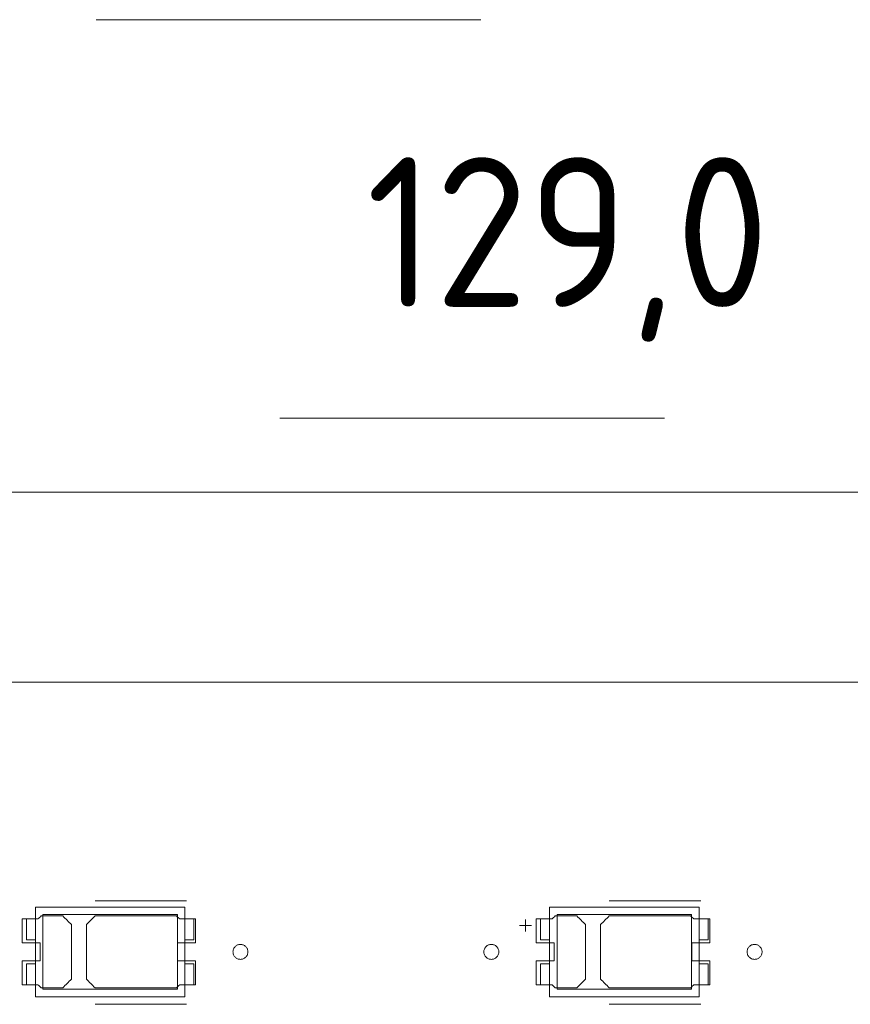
# Model space of a CAD drawing. Header units: inches. Extents: x 511 to 849, y 252 to 484.
# Tile 92 of 235: x 702 to 729, y 444 to 477. Entities that reach past the tile are written whole.
import ezdxf

# ---------------------------------------------------------------- set-up
doc = ezdxf.new("R2010")
doc.units = ezdxf.units.IN
doc.header["$MEASUREMENT"] = 0
doc.linetypes.add('AI-Linetype-20', pattern=[25.719999, 12.86, -12.86])
doc.linetypes.add('AI-Linetype-5', pattern=[25.719999, 12.86, -12.86])
doc.layers.add('1', color=7, linetype='Continuous')
doc.layers.add('Top', color=7, linetype='Continuous')

# ---------------------------------------------------------------- blocks, each defined once
blk = doc.blocks.new('block 3')
at = {"layer": '1', "color": 8, "lineweight": 18, "true_color": 0x808080}
blk.add_lwpolyline([(805.569, 460.935), (517.869, 460.935)], dxfattribs=at)
blk = doc.blocks.new('block 280')
at = {"layer": '1', "color": 155, "lineweight": 18, "true_color": 0x4c7299}
blk.add_lwpolyline([(706.983, 444.323), (702.483, 444.323)], dxfattribs=at)
blk = doc.blocks.new('block 281')
at = {"layer": '1', "color": 155, "lineweight": 18, "true_color": 0x4c7299}
blk.add_lwpolyline([(706.983, 446.823), (706.983, 444.323)], dxfattribs=at)
blk = doc.blocks.new('block 282')
at = {"layer": '1', "color": 155, "lineweight": 18, "true_color": 0x4c7299}
blk.add_lwpolyline([(702.483, 446.823), (706.983, 446.823)], dxfattribs=at)
blk = doc.blocks.new('block 283')
at = {"layer": '1', "color": 155, "lineweight": 18, "true_color": 0x4c7299}
blk.add_lwpolyline([(702.483, 444.323), (702.483, 446.823)], dxfattribs=at)
blk = doc.blocks.new('block 284')
at = {"layer": '1', "color": 155, "lineweight": 18, "true_color": 0x4c7299}
blk.add_lwpolyline([(707.233, 444.073), (707.233, 447.073)], dxfattribs=at)
blk = doc.blocks.new('block 285')
at = {"layer": '1', "color": 155, "lineweight": 18, "true_color": 0x4c7299}
blk.add_lwpolyline([(702.233, 444.073), (707.233, 444.073)], dxfattribs=at)
blk = doc.blocks.new('block 286')
at = {"layer": '1', "color": 155, "lineweight": 18, "true_color": 0x4c7299}
blk.add_lwpolyline([(702.233, 447.073), (702.233, 444.073)], dxfattribs=at)
blk = doc.blocks.new('block 287')
at = {"layer": '1', "color": 155, "lineweight": 18, "true_color": 0x4c7299}
blk.add_lwpolyline([(707.233, 447.073), (702.233, 447.073)], dxfattribs=at)
blk = doc.blocks.new('block 288')
at = {"layer": '1', "color": 155, "lineweight": 18, "true_color": 0x4c7299}
blk.add_lwpolyline([(707.533, 445.973), (707.533, 446.673)], dxfattribs=at)
blk = doc.blocks.new('block 289')
at = {"layer": '1', "color": 155, "lineweight": 18, "true_color": 0x4c7299}
blk.add_lwpolyline([(707.233, 445.973), (707.533, 445.973)], dxfattribs=at)
blk = doc.blocks.new('block 290')
at = {"layer": '1', "color": 155, "lineweight": 18, "true_color": 0x4c7299}
blk.add_lwpolyline([(707.533, 446.673), (707.233, 446.673)], dxfattribs=at)
blk = doc.blocks.new('block 291')
at = {"layer": '1', "color": 155, "lineweight": 18, "true_color": 0x4c7299}
blk.add_lwpolyline([(701.933, 445.973), (701.933, 446.673)], dxfattribs=at)
blk = doc.blocks.new('block 292')
at = {"layer": '1', "color": 155, "lineweight": 18, "true_color": 0x4c7299}
blk.add_lwpolyline([(701.933, 446.673), (702.233, 446.673)], dxfattribs=at)
blk = doc.blocks.new('block 293')
at = {"layer": '1', "color": 155, "lineweight": 18, "true_color": 0x4c7299}
blk.add_lwpolyline([(702.233, 445.973), (701.933, 445.973)], dxfattribs=at)
blk = doc.blocks.new('block 294')
at = {"layer": '1', "color": 155, "lineweight": 18, "true_color": 0x4c7299}
blk.add_lwpolyline([(701.933, 445.173), (701.933, 444.473)], dxfattribs=at)
blk = doc.blocks.new('block 295')
at = {"layer": '1', "color": 155, "lineweight": 18, "true_color": 0x4c7299}
blk.add_lwpolyline([(702.233, 445.173), (701.933, 445.173)], dxfattribs=at)
blk = doc.blocks.new('block 296')
at = {"layer": '1', "color": 155, "lineweight": 18, "true_color": 0x4c7299}
blk.add_lwpolyline([(701.933, 444.473), (702.233, 444.473)], dxfattribs=at)
blk = doc.blocks.new('block 297')
at = {"layer": '1', "color": 155, "lineweight": 18, "true_color": 0x4c7299}
blk.add_lwpolyline([(707.533, 445.173), (707.533, 444.473)], dxfattribs=at)
blk = doc.blocks.new('block 298')
at = {"layer": '1', "color": 155, "lineweight": 18, "true_color": 0x4c7299}
blk.add_lwpolyline([(707.533, 444.473), (707.233, 444.473)], dxfattribs=at)
blk = doc.blocks.new('block 299')
at = {"layer": '1', "color": 155, "lineweight": 18, "true_color": 0x4c7299}
blk.add_lwpolyline([(707.233, 445.173), (707.533, 445.173)], dxfattribs=at)
blk = doc.blocks.new('block 491')
at = {"layer": '1', "color": 155, "lineweight": 18, "true_color": 0x4c7299}
blk.add_lwpolyline([(724.17, 444.323), (719.67, 444.323)], dxfattribs=at)
blk = doc.blocks.new('block 492')
at = {"layer": '1', "color": 155, "lineweight": 18, "true_color": 0x4c7299}
blk.add_lwpolyline([(724.17, 446.823), (724.17, 444.323)], dxfattribs=at)
blk = doc.blocks.new('block 493')
at = {"layer": '1', "color": 155, "lineweight": 18, "true_color": 0x4c7299}
blk.add_lwpolyline([(719.67, 446.823), (724.17, 446.823)], dxfattribs=at)
blk = doc.blocks.new('block 494')
at = {"layer": '1', "color": 155, "lineweight": 18, "true_color": 0x4c7299}
blk.add_lwpolyline([(719.67, 444.323), (719.67, 446.823)], dxfattribs=at)
blk = doc.blocks.new('block 495')
at = {"layer": '1', "color": 155, "lineweight": 18, "true_color": 0x4c7299}
blk.add_lwpolyline([(724.42, 444.073), (724.42, 447.073)], dxfattribs=at)
blk = doc.blocks.new('block 496')
at = {"layer": '1', "color": 155, "lineweight": 18, "true_color": 0x4c7299}
blk.add_lwpolyline([(719.42, 444.073), (724.42, 444.073)], dxfattribs=at)
blk = doc.blocks.new('block 497')
at = {"layer": '1', "color": 155, "lineweight": 18, "true_color": 0x4c7299}
blk.add_lwpolyline([(719.42, 447.073), (719.42, 444.073)], dxfattribs=at)
blk = doc.blocks.new('block 498')
at = {"layer": '1', "color": 155, "lineweight": 18, "true_color": 0x4c7299}
blk.add_lwpolyline([(724.42, 447.073), (719.42, 447.073)], dxfattribs=at)
blk = doc.blocks.new('block 499')
at = {"layer": '1', "color": 155, "lineweight": 18, "true_color": 0x4c7299}
blk.add_lwpolyline([(719.12, 445.173), (719.12, 444.473)], dxfattribs=at)
blk = doc.blocks.new('block 500')
at = {"layer": '1', "color": 155, "lineweight": 18, "true_color": 0x4c7299}
blk.add_lwpolyline([(719.42, 445.173), (719.12, 445.173)], dxfattribs=at)
blk = doc.blocks.new('block 501')
at = {"layer": '1', "color": 155, "lineweight": 18, "true_color": 0x4c7299}
blk.add_lwpolyline([(719.12, 444.473), (719.42, 444.473)], dxfattribs=at)
blk = doc.blocks.new('block 502')
at = {"layer": '1', "color": 155, "lineweight": 18, "true_color": 0x4c7299}
blk.add_lwpolyline([(724.72, 445.173), (724.72, 444.473)], dxfattribs=at)
blk = doc.blocks.new('block 503')
at = {"layer": '1', "color": 155, "lineweight": 18, "true_color": 0x4c7299}
blk.add_lwpolyline([(724.72, 444.473), (724.42, 444.473)], dxfattribs=at)
blk = doc.blocks.new('block 504')
at = {"layer": '1', "color": 155, "lineweight": 18, "true_color": 0x4c7299}
blk.add_lwpolyline([(724.42, 445.173), (724.72, 445.173)], dxfattribs=at)
blk = doc.blocks.new('block 505')
at = {"layer": '1', "color": 155, "lineweight": 18, "true_color": 0x4c7299}
blk.add_lwpolyline([(724.72, 445.973), (724.72, 446.673)], dxfattribs=at)
blk = doc.blocks.new('block 506')
at = {"layer": '1', "color": 155, "lineweight": 18, "true_color": 0x4c7299}
blk.add_lwpolyline([(724.42, 445.973), (724.72, 445.973)], dxfattribs=at)
blk = doc.blocks.new('block 507')
at = {"layer": '1', "color": 155, "lineweight": 18, "true_color": 0x4c7299}
blk.add_lwpolyline([(724.72, 446.673), (724.42, 446.673)], dxfattribs=at)
blk = doc.blocks.new('block 508')
at = {"layer": '1', "color": 155, "lineweight": 18, "true_color": 0x4c7299}
blk.add_lwpolyline([(719.12, 445.973), (719.12, 446.673)], dxfattribs=at)
blk = doc.blocks.new('block 509')
at = {"layer": '1', "color": 155, "lineweight": 18, "true_color": 0x4c7299}
blk.add_lwpolyline([(719.12, 446.673), (719.42, 446.673)], dxfattribs=at)
blk = doc.blocks.new('block 510')
at = {"layer": '1', "color": 155, "lineweight": 18, "true_color": 0x4c7299}
blk.add_lwpolyline([(719.42, 445.973), (719.12, 445.973)], dxfattribs=at)
blk = doc.blocks.new('block 1205')
at = {"layer": '1', "color": 18, "lineweight": 13, "true_color": 0x4c0000}
blk.add_lwpolyline([(724.474, 443.821), (721.414, 443.821)], dxfattribs=at)
blk = doc.blocks.new('block 1209')
at = {"layer": '1', "color": 18, "lineweight": 13, "true_color": 0x4c0000}
blk.add_lwpolyline([(707.287, 443.821), (704.226, 443.821)], dxfattribs=at)
blk = doc.blocks.new('block 1215')
at = {"layer": '1', "color": 18, "lineweight": 13, "true_color": 0x4c0000}
blk.add_lwpolyline([(707.287, 443.821), (704.226, 443.821)], dxfattribs=at)
blk = doc.blocks.new('block 1219')
at = {"layer": '1', "color": 18, "lineweight": 13, "true_color": 0x4c0000}
blk.add_lwpolyline([(724.474, 443.821), (721.414, 443.821)], dxfattribs=at)
blk = doc.blocks.new('block 1248')
at = {"layer": '1', "color": 18, "lineweight": 13, "true_color": 0x4c0000}
blk.add_lwpolyline([(672.557, 454.585), (785.678, 454.585)], dxfattribs=at)
blk = doc.blocks.new('block 1256')
at = {"layer": '1', "color": 18, "lineweight": 13, "true_color": 0x4c0000}
blk.add_lwpolyline([(724.474, 447.274), (721.414, 447.274)], dxfattribs=at)
blk = doc.blocks.new('block 1257')
at = {"layer": '1', "color": 18, "lineweight": 13, "true_color": 0x4c0000}
blk.add_lwpolyline([(718.414, 446.456), (718.814, 446.456)], dxfattribs=at)
blk = doc.blocks.new('block 1258')
at = {"layer": '1', "color": 18, "lineweight": 13, "true_color": 0x4c0000}
blk.add_lwpolyline([(718.613, 446.256), (718.613, 446.656)], dxfattribs=at)
blk = doc.blocks.new('block 1268')
at = {"layer": '1', "color": 18, "lineweight": 13, "true_color": 0x4c0000}
blk.add_lwpolyline([(707.287, 447.274), (704.226, 447.274)], dxfattribs=at)
blk = doc.blocks.new('block 1274')
at = {"layer": '1', "color": 18, "lineweight": 13, "true_color": 0x4c0000}
blk.add_lwpolyline([(724.474, 447.274), (721.414, 447.274)], dxfattribs=at)
blk = doc.blocks.new('block 1278')
at = {"layer": '1', "color": 18, "lineweight": 13, "true_color": 0x4c0000}
blk.add_lwpolyline([(718.414, 446.456), (718.814, 446.456)], dxfattribs=at)
blk = doc.blocks.new('block 1279')
at = {"layer": '1', "color": 18, "lineweight": 13, "true_color": 0x4c0000}
blk.add_lwpolyline([(707.287, 447.274), (704.226, 447.274)], dxfattribs=at)
blk = doc.blocks.new('block 1289')
at = {"layer": '1', "color": 18, "lineweight": 13, "true_color": 0x4c0000}
blk.add_lwpolyline([(718.613, 446.256), (718.613, 446.656)], dxfattribs=at)
blk = doc.blocks.new('block 1292')
at = {"layer": '1', "color": 18, "lineweight": 13, "true_color": 0x4c0000}
blk.add_lwpolyline([(672.557, 454.585), (785.678, 454.585)], dxfattribs=at)
blk = doc.blocks.new('block 3709')
at = {"layer": '1', "color": 193, "linetype": 'AI-Linetype-5', "lineweight": 18, "true_color": 0x9966cc}
blk.add_lwpolyline([(524.219, 476.727), (799.219, 476.727)], dxfattribs=at)
blk = doc.blocks.new('block 3724')
at = {"layer": '1', "color": 193, "linetype": 'AI-Linetype-20', "lineweight": 18, "true_color": 0x9966cc}
blk.add_lwpolyline([(658.968, 463.412), (787.928, 463.412)], dxfattribs=at)
blk = doc.blocks.new('block 4255')
at = {"layer": '1', "color": 155, "lineweight": 18, "true_color": 0x4c7299}
blk.add_lwpolyline([(672.557, 454.585), (785.678, 454.585)], dxfattribs=at)
blk = doc.blocks.new('block 4270')
at = {"layer": '1', "color": 18, "lineweight": 13, "true_color": 0x4c0000}
blk.add_lwpolyline([(673, 454.585), (692.199, 454.585), (730.596, 454.585)], dxfattribs=at)
blk = doc.blocks.new('block 4283')
at = {"layer": '1', "color": 18, "lineweight": 13, "true_color": 0x4c0000}
blk.add_lwpolyline([(717.224, 445.574), (717.225, 445.598), (717.228, 445.622), (717.234, 445.646), (717.243, 445.669), (717.253, 445.692), (717.266, 445.713), (717.281, 445.734), (717.298, 445.752), (717.316, 445.768), (717.336, 445.783), (717.356, 445.795), (717.377, 445.805), (717.4, 445.813), (717.424, 445.819), (717.449, 445.823), (717.474, 445.824), (717.499, 445.823), (717.524, 445.819), (717.548, 445.813), (717.571, 445.805), (717.592, 445.795), (717.612, 445.783), (717.632, 445.768), (717.65, 445.752), (717.667, 445.734), (717.682, 445.713), (717.695, 445.692), (717.705, 445.669), (717.714, 445.646), (717.72, 445.622), (717.723, 445.598), (717.724, 445.574), (717.723, 445.551), (717.72, 445.527), (717.714, 445.503), (717.705, 445.479), (717.695, 445.457), (717.682, 445.435), (717.667, 445.415), (717.65, 445.397), (717.632, 445.38), (717.612, 445.366), (717.592, 445.354), (717.571, 445.344), (717.548, 445.335), (717.524, 445.329), (717.499, 445.325), (717.474, 445.324), (717.449, 445.325), (717.424, 445.329), (717.4, 445.335), (717.377, 445.344), (717.356, 445.354), (717.336, 445.366), (717.316, 445.38), (717.298, 445.397), (717.281, 445.415), (717.266, 445.435), (717.253, 445.457), (717.243, 445.479), (717.234, 445.503), (717.228, 445.527), (717.225, 445.551), (717.224, 445.574)], dxfattribs=at)
blk = doc.blocks.new('block 4284')
at = {"layer": '1', "color": 18, "lineweight": 13, "true_color": 0x4c0000}
blk.add_lwpolyline([(726.024, 445.574), (726.025, 445.598), (726.028, 445.622), (726.034, 445.646), (726.043, 445.669), (726.053, 445.692), (726.066, 445.713), (726.081, 445.734), (726.098, 445.752), (726.116, 445.768), (726.136, 445.783), (726.156, 445.795), (726.177, 445.805), (726.2, 445.813), (726.224, 445.819), (726.249, 445.823), (726.274, 445.824), (726.299, 445.823), (726.324, 445.819), (726.348, 445.813), (726.371, 445.805), (726.392, 445.795), (726.412, 445.783), (726.432, 445.768), (726.45, 445.752), (726.467, 445.734), (726.482, 445.713), (726.495, 445.692), (726.505, 445.669), (726.514, 445.646), (726.52, 445.622), (726.523, 445.598), (726.524, 445.574), (726.523, 445.551), (726.52, 445.527), (726.514, 445.503), (726.505, 445.479), (726.495, 445.457), (726.482, 445.435), (726.467, 445.415), (726.45, 445.397), (726.432, 445.38), (726.412, 445.366), (726.392, 445.354), (726.371, 445.344), (726.348, 445.335), (726.324, 445.329), (726.299, 445.325), (726.274, 445.324), (726.249, 445.325), (726.224, 445.329), (726.2, 445.335), (726.177, 445.344), (726.156, 445.354), (726.136, 445.366), (726.116, 445.38), (726.098, 445.397), (726.081, 445.415), (726.066, 445.435), (726.053, 445.457), (726.043, 445.479), (726.034, 445.503), (726.028, 445.527), (726.025, 445.551), (726.024, 445.574)], dxfattribs=at)
blk = doc.blocks.new('block 4285')
at = {"layer": '1', "color": 18, "lineweight": 13, "true_color": 0x4c0000}
blk.add_open_spline([(724.774, 445.874), (724.774, 446.141), (724.774, 446.408), (724.774, 446.674), (724.597, 446.674), (724.421, 446.674), (724.244, 446.674), (724.208, 446.708), (724.172, 446.741), (724.137, 446.774), (723.229, 446.774), (722.321, 446.774), (721.414, 446.774), (721.317, 446.678), (721.221, 446.582), (721.124, 446.486), (721.124, 445.878), (721.124, 445.27), (721.124, 444.662), (721.221, 444.566), (721.317, 444.47), (721.414, 444.374), (722.321, 444.374), (723.229, 444.374), (724.137, 444.374), (724.172, 444.408), (724.208, 444.441), (724.244, 444.474), (724.421, 444.474), (724.597, 444.474), (724.774, 444.474), (724.774, 444.741), (724.774, 445.008), (724.774, 445.274), (724.574, 445.274), (724.374, 445.274), (724.174, 445.274), (724.174, 445.474), (724.174, 445.674), (724.174, 445.874), (724.374, 445.874), (724.574, 445.874), (724.774, 445.874)], degree=3, knots=[0, 0, 0, 0, 1, 1, 1, 2, 2, 2, 3, 3, 3, 4, 4, 4, 5, 5, 5, 6, 6, 6, 7, 7, 7, 8, 8, 8, 9, 9, 9, 10, 10, 10, 11, 11, 11, 12, 12, 12, 13, 13, 13, 14, 14, 14, 14], dxfattribs=at)
blk = doc.blocks.new('block 4286')
at = {"layer": '1', "color": 18, "lineweight": 13, "true_color": 0x4c0000}
blk.add_open_spline([(724.774, 445.874), (724.774, 446.141), (724.774, 446.408), (724.774, 446.674), (724.597, 446.674), (724.421, 446.674), (724.244, 446.674), (724.208, 446.708), (724.172, 446.741), (724.137, 446.774), (723.229, 446.774), (722.321, 446.774), (721.414, 446.774), (721.317, 446.678), (721.221, 446.582), (721.124, 446.486), (721.124, 445.878), (721.124, 445.27), (721.124, 444.662), (721.221, 444.566), (721.317, 444.47), (721.414, 444.374), (722.321, 444.374), (723.229, 444.374), (724.137, 444.374), (724.172, 444.408), (724.208, 444.441), (724.244, 444.474), (724.421, 444.474), (724.597, 444.474), (724.774, 444.474), (724.774, 444.741), (724.774, 445.008), (724.774, 445.274), (724.574, 445.274), (724.374, 445.274), (724.174, 445.274), (724.174, 445.474), (724.174, 445.674), (724.174, 445.874), (724.374, 445.874), (724.574, 445.874), (724.774, 445.874)], degree=3, knots=[0, 0, 0, 0, 1, 1, 1, 2, 2, 2, 3, 3, 3, 4, 4, 4, 5, 5, 5, 6, 6, 6, 7, 7, 7, 8, 8, 8, 9, 9, 9, 10, 10, 10, 11, 11, 11, 12, 12, 12, 13, 13, 13, 14, 14, 14, 14], dxfattribs=at)
blk = doc.blocks.new('block 4287')
at = {"layer": '1', "color": 18, "lineweight": 13, "true_color": 0x4c0000}
blk.add_open_spline([(720.334, 446.774), (720.431, 446.678), (720.527, 446.582), (720.624, 446.486), (720.624, 445.878), (720.624, 445.27), (720.624, 444.662), (720.527, 444.566), (720.431, 444.47), (720.334, 444.374), (720.093, 444.374), (719.852, 444.374), (719.611, 444.374), (719.576, 444.408), (719.54, 444.441), (719.504, 444.474), (719.328, 444.474), (719.151, 444.474), (718.974, 444.474), (718.974, 444.741), (718.974, 445.008), (718.974, 445.274), (719.174, 445.274), (719.374, 445.274), (719.574, 445.274), (719.574, 445.474), (719.574, 445.674), (719.574, 445.874), (719.374, 445.874), (719.174, 445.874), (718.974, 445.874), (718.974, 446.141), (718.974, 446.408), (718.974, 446.674), (719.151, 446.674), (719.328, 446.674), (719.504, 446.674), (719.54, 446.708), (719.576, 446.741), (719.611, 446.774), (719.852, 446.774), (720.093, 446.774), (720.334, 446.774)], degree=3, knots=[0, 0, 0, 0, 1, 1, 1, 2, 2, 2, 3, 3, 3, 4, 4, 4, 5, 5, 5, 6, 6, 6, 7, 7, 7, 8, 8, 8, 9, 9, 9, 10, 10, 10, 11, 11, 11, 12, 12, 12, 13, 13, 13, 14, 14, 14, 14], dxfattribs=at)
blk = doc.blocks.new('block 4288')
at = {"layer": '1', "color": 18, "lineweight": 13, "true_color": 0x4c0000}
blk.add_open_spline([(720.334, 446.774), (720.431, 446.678), (720.527, 446.582), (720.624, 446.486), (720.624, 445.878), (720.624, 445.27), (720.624, 444.662), (720.527, 444.566), (720.431, 444.47), (720.334, 444.374), (720.093, 444.374), (719.852, 444.374), (719.611, 444.374), (719.576, 444.408), (719.54, 444.441), (719.504, 444.474), (719.328, 444.474), (719.151, 444.474), (718.974, 444.474), (718.974, 444.741), (718.974, 445.008), (718.974, 445.274), (719.174, 445.274), (719.374, 445.274), (719.574, 445.274), (719.574, 445.474), (719.574, 445.674), (719.574, 445.874), (719.374, 445.874), (719.174, 445.874), (718.974, 445.874), (718.974, 446.141), (718.974, 446.408), (718.974, 446.674), (719.151, 446.674), (719.328, 446.674), (719.504, 446.674), (719.54, 446.708), (719.576, 446.741), (719.611, 446.774), (719.852, 446.774), (720.093, 446.774), (720.334, 446.774)], degree=3, knots=[0, 0, 0, 0, 1, 1, 1, 2, 2, 2, 3, 3, 3, 4, 4, 4, 5, 5, 5, 6, 6, 6, 7, 7, 7, 8, 8, 8, 9, 9, 9, 10, 10, 10, 11, 11, 11, 12, 12, 12, 13, 13, 13, 14, 14, 14, 14], dxfattribs=at)
blk = doc.blocks.new('block 4332')
at = {"layer": '1', "color": 18, "lineweight": 13, "true_color": 0x4c0000}
blk.add_lwpolyline([(708.836, 445.574), (708.838, 445.598), (708.841, 445.622), (708.847, 445.646), (708.855, 445.669), (708.866, 445.692), (708.879, 445.713), (708.894, 445.734), (708.911, 445.752), (708.929, 445.768), (708.948, 445.783), (708.968, 445.795), (708.99, 445.805), (709.013, 445.813), (709.037, 445.819), (709.062, 445.823), (709.087, 445.824), (709.112, 445.823), (709.136, 445.819), (709.16, 445.813), (709.183, 445.805), (709.205, 445.795), (709.225, 445.783), (709.244, 445.768), (709.263, 445.752), (709.279, 445.734), (709.294, 445.713), (709.307, 445.692), (709.318, 445.669), (709.326, 445.646), (709.332, 445.622), (709.336, 445.598), (709.337, 445.574), (709.336, 445.551), (709.332, 445.527), (709.326, 445.503), (709.318, 445.479), (709.307, 445.457), (709.294, 445.435), (709.279, 445.415), (709.263, 445.397), (709.244, 445.38), (709.225, 445.366), (709.205, 445.354), (709.183, 445.344), (709.16, 445.335), (709.136, 445.329), (709.112, 445.325), (709.087, 445.324), (709.062, 445.325), (709.037, 445.329), (709.013, 445.335), (708.99, 445.344), (708.968, 445.354), (708.948, 445.366), (708.929, 445.38), (708.911, 445.397), (708.894, 445.415), (708.879, 445.435), (708.866, 445.457), (708.855, 445.479), (708.847, 445.503), (708.841, 445.527), (708.838, 445.551), (708.836, 445.574)], dxfattribs=at)
blk = doc.blocks.new('block 4333')
at = {"layer": '1', "color": 18, "lineweight": 13, "true_color": 0x4c0000}
blk.add_open_spline([(707.587, 445.874), (707.587, 446.141), (707.587, 446.408), (707.587, 446.674), (707.41, 446.674), (707.233, 446.674), (707.056, 446.674), (707.021, 446.708), (706.985, 446.741), (706.949, 446.774), (706.042, 446.774), (705.134, 446.774), (704.226, 446.774), (704.13, 446.678), (704.033, 446.582), (703.937, 446.486), (703.937, 445.878), (703.937, 445.27), (703.937, 444.662), (704.033, 444.566), (704.13, 444.47), (704.226, 444.374), (705.134, 444.374), (706.042, 444.374), (706.949, 444.374), (706.985, 444.408), (707.021, 444.441), (707.056, 444.474), (707.233, 444.474), (707.41, 444.474), (707.587, 444.474), (707.587, 444.741), (707.587, 445.008), (707.587, 445.274), (707.387, 445.274), (707.187, 445.274), (706.987, 445.274), (706.987, 445.474), (706.987, 445.674), (706.987, 445.874), (707.187, 445.874), (707.387, 445.874), (707.587, 445.874)], degree=3, knots=[0, 0, 0, 0, 1, 1, 1, 2, 2, 2, 3, 3, 3, 4, 4, 4, 5, 5, 5, 6, 6, 6, 7, 7, 7, 8, 8, 8, 9, 9, 9, 10, 10, 10, 11, 11, 11, 12, 12, 12, 13, 13, 13, 14, 14, 14, 14], dxfattribs=at)
blk = doc.blocks.new('block 4334')
at = {"layer": '1', "color": 18, "lineweight": 13, "true_color": 0x4c0000}
blk.add_open_spline([(707.587, 445.874), (707.587, 446.141), (707.587, 446.408), (707.587, 446.674), (707.41, 446.674), (707.233, 446.674), (707.056, 446.674), (707.021, 446.708), (706.985, 446.741), (706.949, 446.774), (706.042, 446.774), (705.134, 446.774), (704.226, 446.774), (704.13, 446.678), (704.033, 446.582), (703.937, 446.486), (703.937, 445.878), (703.937, 445.27), (703.937, 444.662), (704.033, 444.566), (704.13, 444.47), (704.226, 444.374), (705.134, 444.374), (706.042, 444.374), (706.949, 444.374), (706.985, 444.408), (707.021, 444.441), (707.056, 444.474), (707.233, 444.474), (707.41, 444.474), (707.587, 444.474), (707.587, 444.741), (707.587, 445.008), (707.587, 445.274), (707.387, 445.274), (707.187, 445.274), (706.987, 445.274), (706.987, 445.474), (706.987, 445.674), (706.987, 445.874), (707.187, 445.874), (707.387, 445.874), (707.587, 445.874)], degree=3, knots=[0, 0, 0, 0, 1, 1, 1, 2, 2, 2, 3, 3, 3, 4, 4, 4, 5, 5, 5, 6, 6, 6, 7, 7, 7, 8, 8, 8, 9, 9, 9, 10, 10, 10, 11, 11, 11, 12, 12, 12, 13, 13, 13, 14, 14, 14, 14], dxfattribs=at)
blk = doc.blocks.new('block 4335')
at = {"layer": '1', "color": 18, "lineweight": 13, "true_color": 0x4c0000}
blk.add_open_spline([(703.147, 446.774), (703.244, 446.678), (703.34, 446.582), (703.437, 446.486), (703.437, 445.878), (703.437, 445.27), (703.437, 444.662), (703.34, 444.566), (703.244, 444.47), (703.147, 444.374), (702.906, 444.374), (702.665, 444.374), (702.424, 444.374), (702.388, 444.408), (702.353, 444.441), (702.317, 444.474), (702.14, 444.474), (701.963, 444.474), (701.787, 444.474), (701.787, 444.741), (701.787, 445.008), (701.787, 445.274), (701.987, 445.274), (702.187, 445.274), (702.387, 445.274), (702.387, 445.474), (702.387, 445.674), (702.387, 445.874), (702.187, 445.874), (701.987, 445.874), (701.787, 445.874), (701.787, 446.141), (701.787, 446.408), (701.787, 446.674), (701.963, 446.674), (702.14, 446.674), (702.317, 446.674), (702.353, 446.708), (702.388, 446.741), (702.424, 446.774), (702.665, 446.774), (702.906, 446.774), (703.147, 446.774)], degree=3, knots=[0, 0, 0, 0, 1, 1, 1, 2, 2, 2, 3, 3, 3, 4, 4, 4, 5, 5, 5, 6, 6, 6, 7, 7, 7, 8, 8, 8, 9, 9, 9, 10, 10, 10, 11, 11, 11, 12, 12, 12, 13, 13, 13, 14, 14, 14, 14], dxfattribs=at)
blk = doc.blocks.new('block 4336')
at = {"layer": '1', "color": 18, "lineweight": 13, "true_color": 0x4c0000}
blk.add_open_spline([(703.147, 446.774), (703.244, 446.678), (703.34, 446.582), (703.437, 446.486), (703.437, 445.878), (703.437, 445.27), (703.437, 444.662), (703.34, 444.566), (703.244, 444.47), (703.147, 444.374), (702.906, 444.374), (702.665, 444.374), (702.424, 444.374), (702.388, 444.408), (702.353, 444.441), (702.317, 444.474), (702.14, 444.474), (701.963, 444.474), (701.787, 444.474), (701.787, 444.741), (701.787, 445.008), (701.787, 445.274), (701.987, 445.274), (702.187, 445.274), (702.387, 445.274), (702.387, 445.474), (702.387, 445.674), (702.387, 445.874), (702.187, 445.874), (701.987, 445.874), (701.787, 445.874), (701.787, 446.141), (701.787, 446.408), (701.787, 446.674), (701.963, 446.674), (702.14, 446.674), (702.317, 446.674), (702.353, 446.708), (702.388, 446.741), (702.424, 446.774), (702.665, 446.774), (702.906, 446.774), (703.147, 446.774)], degree=3, knots=[0, 0, 0, 0, 1, 1, 1, 2, 2, 2, 3, 3, 3, 4, 4, 4, 5, 5, 5, 6, 6, 6, 7, 7, 7, 8, 8, 8, 9, 9, 9, 10, 10, 10, 11, 11, 11, 12, 12, 12, 13, 13, 13, 14, 14, 14, 14], dxfattribs=at)
blk = doc.blocks.new('block 4372')
at = {"layer": '1', "color": 18, "lineweight": 13, "true_color": 0x4c0000}
blk.add_open_spline([(703.147, 446.774), (703.244, 446.678), (703.34, 446.582), (703.437, 446.486), (703.437, 445.878), (703.437, 445.27), (703.437, 444.662), (703.34, 444.566), (703.244, 444.47), (703.147, 444.374), (702.906, 444.374), (702.665, 444.374), (702.424, 444.374), (702.388, 444.408), (702.353, 444.441), (702.317, 444.474), (702.14, 444.474), (701.963, 444.474), (701.787, 444.474), (701.787, 444.741), (701.787, 445.008), (701.787, 445.274), (701.987, 445.274), (702.187, 445.274), (702.387, 445.274), (702.387, 445.474), (702.387, 445.674), (702.387, 445.874), (702.187, 445.874), (701.987, 445.874), (701.787, 445.874), (701.787, 446.141), (701.787, 446.408), (701.787, 446.674), (701.963, 446.674), (702.14, 446.674), (702.317, 446.674), (702.353, 446.708), (702.388, 446.741), (702.424, 446.774), (702.665, 446.774), (702.906, 446.774), (703.147, 446.774)], degree=3, knots=[0, 0, 0, 0, 1, 1, 1, 2, 2, 2, 3, 3, 3, 4, 4, 4, 5, 5, 5, 6, 6, 6, 7, 7, 7, 8, 8, 8, 9, 9, 9, 10, 10, 10, 11, 11, 11, 12, 12, 12, 13, 13, 13, 14, 14, 14, 14], dxfattribs=at)
blk = doc.blocks.new('block 4379')
at = {"layer": '1', "color": 18, "lineweight": 13, "true_color": 0x4c0000}
blk.add_lwpolyline([(726.024, 445.574), (726.025, 445.598), (726.028, 445.622), (726.034, 445.646), (726.043, 445.669), (726.053, 445.692), (726.066, 445.713), (726.081, 445.734), (726.098, 445.752), (726.116, 445.768), (726.136, 445.783), (726.156, 445.795), (726.177, 445.805), (726.2, 445.813), (726.224, 445.819), (726.249, 445.823), (726.274, 445.824), (726.299, 445.823), (726.324, 445.819), (726.348, 445.813), (726.371, 445.805), (726.392, 445.795), (726.412, 445.783), (726.432, 445.768), (726.45, 445.752), (726.467, 445.734), (726.482, 445.713), (726.495, 445.692), (726.505, 445.669), (726.514, 445.646), (726.52, 445.622), (726.523, 445.598), (726.524, 445.574), (726.523, 445.551), (726.52, 445.527), (726.514, 445.503), (726.505, 445.479), (726.495, 445.457), (726.482, 445.435), (726.467, 445.415), (726.45, 445.397), (726.432, 445.38), (726.412, 445.366), (726.392, 445.354), (726.371, 445.344), (726.348, 445.335), (726.324, 445.329), (726.299, 445.325), (726.274, 445.324), (726.249, 445.325), (726.224, 445.329), (726.2, 445.335), (726.177, 445.344), (726.156, 445.354), (726.136, 445.366), (726.116, 445.38), (726.098, 445.397), (726.081, 445.415), (726.066, 445.435), (726.053, 445.457), (726.043, 445.479), (726.034, 445.503), (726.028, 445.527), (726.025, 445.551), (726.024, 445.574)], dxfattribs=at)
blk = doc.blocks.new('block 4385')
at = {"layer": '1', "color": 18, "lineweight": 13, "true_color": 0x4c0000}
blk.add_open_spline([(703.147, 446.774), (703.244, 446.678), (703.34, 446.582), (703.437, 446.486), (703.437, 445.878), (703.437, 445.27), (703.437, 444.662), (703.34, 444.566), (703.244, 444.47), (703.147, 444.374), (702.906, 444.374), (702.665, 444.374), (702.424, 444.374), (702.388, 444.408), (702.353, 444.441), (702.317, 444.474), (702.14, 444.474), (701.963, 444.474), (701.787, 444.474), (701.787, 444.741), (701.787, 445.008), (701.787, 445.274), (701.987, 445.274), (702.187, 445.274), (702.387, 445.274), (702.387, 445.474), (702.387, 445.674), (702.387, 445.874), (702.187, 445.874), (701.987, 445.874), (701.787, 445.874), (701.787, 446.141), (701.787, 446.408), (701.787, 446.674), (701.963, 446.674), (702.14, 446.674), (702.317, 446.674), (702.353, 446.708), (702.388, 446.741), (702.424, 446.774), (702.665, 446.774), (702.906, 446.774), (703.147, 446.774)], degree=3, knots=[0, 0, 0, 0, 1, 1, 1, 2, 2, 2, 3, 3, 3, 4, 4, 4, 5, 5, 5, 6, 6, 6, 7, 7, 7, 8, 8, 8, 9, 9, 9, 10, 10, 10, 11, 11, 11, 12, 12, 12, 13, 13, 13, 14, 14, 14, 14], dxfattribs=at)
blk = doc.blocks.new('block 4397')
at = {"layer": '1', "color": 18, "lineweight": 13, "true_color": 0x4c0000}
blk.add_open_spline([(707.587, 445.874), (707.587, 446.141), (707.587, 446.408), (707.587, 446.674), (707.41, 446.674), (707.233, 446.674), (707.056, 446.674), (707.021, 446.708), (706.985, 446.741), (706.949, 446.774), (706.042, 446.774), (705.134, 446.774), (704.226, 446.774), (704.13, 446.678), (704.033, 446.582), (703.937, 446.486), (703.937, 445.878), (703.937, 445.27), (703.937, 444.662), (704.033, 444.566), (704.13, 444.47), (704.226, 444.374), (705.134, 444.374), (706.042, 444.374), (706.949, 444.374), (706.985, 444.408), (707.021, 444.441), (707.056, 444.474), (707.233, 444.474), (707.41, 444.474), (707.587, 444.474), (707.587, 444.741), (707.587, 445.008), (707.587, 445.274), (707.387, 445.274), (707.187, 445.274), (706.987, 445.274), (706.987, 445.474), (706.987, 445.674), (706.987, 445.874), (707.187, 445.874), (707.387, 445.874), (707.587, 445.874)], degree=3, knots=[0, 0, 0, 0, 1, 1, 1, 2, 2, 2, 3, 3, 3, 4, 4, 4, 5, 5, 5, 6, 6, 6, 7, 7, 7, 8, 8, 8, 9, 9, 9, 10, 10, 10, 11, 11, 11, 12, 12, 12, 13, 13, 13, 14, 14, 14, 14], dxfattribs=at)
blk = doc.blocks.new('block 4404')
at = {"layer": '1', "color": 18, "lineweight": 13, "true_color": 0x4c0000}
blk.add_open_spline([(707.587, 445.874), (707.587, 446.141), (707.587, 446.408), (707.587, 446.674), (707.41, 446.674), (707.233, 446.674), (707.056, 446.674), (707.021, 446.708), (706.985, 446.741), (706.949, 446.774), (706.042, 446.774), (705.134, 446.774), (704.226, 446.774), (704.13, 446.678), (704.033, 446.582), (703.937, 446.486), (703.937, 445.878), (703.937, 445.27), (703.937, 444.662), (704.033, 444.566), (704.13, 444.47), (704.226, 444.374), (705.134, 444.374), (706.042, 444.374), (706.949, 444.374), (706.985, 444.408), (707.021, 444.441), (707.056, 444.474), (707.233, 444.474), (707.41, 444.474), (707.587, 444.474), (707.587, 444.741), (707.587, 445.008), (707.587, 445.274), (707.387, 445.274), (707.187, 445.274), (706.987, 445.274), (706.987, 445.474), (706.987, 445.674), (706.987, 445.874), (707.187, 445.874), (707.387, 445.874), (707.587, 445.874)], degree=3, knots=[0, 0, 0, 0, 1, 1, 1, 2, 2, 2, 3, 3, 3, 4, 4, 4, 5, 5, 5, 6, 6, 6, 7, 7, 7, 8, 8, 8, 9, 9, 9, 10, 10, 10, 11, 11, 11, 12, 12, 12, 13, 13, 13, 14, 14, 14, 14], dxfattribs=at)
blk = doc.blocks.new('block 4416')
at = {"layer": '1', "color": 18, "lineweight": 13, "true_color": 0x4c0000}
blk.add_open_spline([(720.334, 446.774), (720.431, 446.678), (720.527, 446.582), (720.624, 446.486), (720.624, 445.878), (720.624, 445.27), (720.624, 444.662), (720.527, 444.566), (720.431, 444.47), (720.334, 444.374), (720.093, 444.374), (719.852, 444.374), (719.611, 444.374), (719.576, 444.408), (719.54, 444.441), (719.504, 444.474), (719.328, 444.474), (719.151, 444.474), (718.974, 444.474), (718.974, 444.741), (718.974, 445.008), (718.974, 445.274), (719.174, 445.274), (719.374, 445.274), (719.574, 445.274), (719.574, 445.474), (719.574, 445.674), (719.574, 445.874), (719.374, 445.874), (719.174, 445.874), (718.974, 445.874), (718.974, 446.141), (718.974, 446.408), (718.974, 446.674), (719.151, 446.674), (719.328, 446.674), (719.504, 446.674), (719.54, 446.708), (719.576, 446.741), (719.611, 446.774), (719.852, 446.774), (720.093, 446.774), (720.334, 446.774)], degree=3, knots=[0, 0, 0, 0, 1, 1, 1, 2, 2, 2, 3, 3, 3, 4, 4, 4, 5, 5, 5, 6, 6, 6, 7, 7, 7, 8, 8, 8, 9, 9, 9, 10, 10, 10, 11, 11, 11, 12, 12, 12, 13, 13, 13, 14, 14, 14, 14], dxfattribs=at)
blk = doc.blocks.new('block 4422')
at = {"layer": '1', "color": 18, "lineweight": 13, "true_color": 0x4c0000}
blk.add_lwpolyline([(708.836, 445.574), (708.838, 445.598), (708.841, 445.622), (708.847, 445.646), (708.855, 445.669), (708.866, 445.692), (708.879, 445.713), (708.894, 445.734), (708.911, 445.752), (708.929, 445.768), (708.948, 445.783), (708.968, 445.795), (708.99, 445.805), (709.013, 445.813), (709.037, 445.819), (709.062, 445.823), (709.087, 445.824), (709.112, 445.823), (709.136, 445.819), (709.16, 445.813), (709.183, 445.805), (709.205, 445.795), (709.225, 445.783), (709.244, 445.768), (709.263, 445.752), (709.279, 445.734), (709.294, 445.713), (709.307, 445.692), (709.318, 445.669), (709.326, 445.646), (709.332, 445.622), (709.336, 445.598), (709.337, 445.574), (709.336, 445.551), (709.332, 445.527), (709.326, 445.503), (709.318, 445.479), (709.307, 445.457), (709.294, 445.435), (709.279, 445.415), (709.263, 445.397), (709.244, 445.38), (709.225, 445.366), (709.205, 445.354), (709.183, 445.344), (709.16, 445.335), (709.136, 445.329), (709.112, 445.325), (709.087, 445.324), (709.062, 445.325), (709.037, 445.329), (709.013, 445.335), (708.99, 445.344), (708.968, 445.354), (708.948, 445.366), (708.929, 445.38), (708.911, 445.397), (708.894, 445.415), (708.879, 445.435), (708.866, 445.457), (708.855, 445.479), (708.847, 445.503), (708.841, 445.527), (708.838, 445.551), (708.836, 445.574)], dxfattribs=at)
blk = doc.blocks.new('block 4428')
at = {"layer": '1', "color": 18, "lineweight": 13, "true_color": 0x4c0000}
blk.add_lwpolyline([(717.224, 445.574), (717.225, 445.598), (717.228, 445.622), (717.234, 445.646), (717.243, 445.669), (717.253, 445.692), (717.266, 445.713), (717.281, 445.734), (717.298, 445.752), (717.316, 445.768), (717.336, 445.783), (717.356, 445.795), (717.377, 445.805), (717.4, 445.813), (717.424, 445.819), (717.449, 445.823), (717.474, 445.824), (717.499, 445.823), (717.524, 445.819), (717.548, 445.813), (717.571, 445.805), (717.592, 445.795), (717.612, 445.783), (717.632, 445.768), (717.65, 445.752), (717.667, 445.734), (717.682, 445.713), (717.695, 445.692), (717.705, 445.669), (717.714, 445.646), (717.72, 445.622), (717.723, 445.598), (717.724, 445.574), (717.723, 445.551), (717.72, 445.527), (717.714, 445.503), (717.705, 445.479), (717.695, 445.457), (717.682, 445.435), (717.667, 445.415), (717.65, 445.397), (717.632, 445.38), (717.612, 445.366), (717.592, 445.354), (717.571, 445.344), (717.548, 445.335), (717.524, 445.329), (717.499, 445.325), (717.474, 445.324), (717.449, 445.325), (717.424, 445.329), (717.4, 445.335), (717.377, 445.344), (717.356, 445.354), (717.336, 445.366), (717.316, 445.38), (717.298, 445.397), (717.281, 445.415), (717.266, 445.435), (717.253, 445.457), (717.243, 445.479), (717.234, 445.503), (717.228, 445.527), (717.225, 445.551), (717.224, 445.574)], dxfattribs=at)
blk = doc.blocks.new('block 4432')
at = {"layer": '1', "color": 18, "lineweight": 13, "true_color": 0x4c0000}
blk.add_open_spline([(724.774, 445.874), (724.774, 446.141), (724.774, 446.408), (724.774, 446.674), (724.597, 446.674), (724.421, 446.674), (724.244, 446.674), (724.208, 446.708), (724.172, 446.741), (724.137, 446.774), (723.229, 446.774), (722.321, 446.774), (721.414, 446.774), (721.317, 446.678), (721.221, 446.582), (721.124, 446.486), (721.124, 445.878), (721.124, 445.27), (721.124, 444.662), (721.221, 444.566), (721.317, 444.47), (721.414, 444.374), (722.321, 444.374), (723.229, 444.374), (724.137, 444.374), (724.172, 444.408), (724.208, 444.441), (724.244, 444.474), (724.421, 444.474), (724.597, 444.474), (724.774, 444.474), (724.774, 444.741), (724.774, 445.008), (724.774, 445.274), (724.574, 445.274), (724.374, 445.274), (724.174, 445.274), (724.174, 445.474), (724.174, 445.674), (724.174, 445.874), (724.374, 445.874), (724.574, 445.874), (724.774, 445.874)], degree=3, knots=[0, 0, 0, 0, 1, 1, 1, 2, 2, 2, 3, 3, 3, 4, 4, 4, 5, 5, 5, 6, 6, 6, 7, 7, 7, 8, 8, 8, 9, 9, 9, 10, 10, 10, 11, 11, 11, 12, 12, 12, 13, 13, 13, 14, 14, 14, 14], dxfattribs=at)
blk = doc.blocks.new('block 4448')
at = {"layer": '1', "color": 18, "lineweight": 13, "true_color": 0x4c0000}
blk.add_lwpolyline([(673, 454.585), (692.199, 454.585), (730.596, 454.585)], dxfattribs=at)
blk = doc.blocks.new('block 4453')
at = {"layer": '1', "color": 18, "lineweight": 13, "true_color": 0x4c0000}
blk.add_open_spline([(720.334, 446.774), (720.431, 446.678), (720.527, 446.582), (720.624, 446.486), (720.624, 445.878), (720.624, 445.27), (720.624, 444.662), (720.527, 444.566), (720.431, 444.47), (720.334, 444.374), (720.093, 444.374), (719.852, 444.374), (719.611, 444.374), (719.576, 444.408), (719.54, 444.441), (719.504, 444.474), (719.328, 444.474), (719.151, 444.474), (718.974, 444.474), (718.974, 444.741), (718.974, 445.008), (718.974, 445.274), (719.174, 445.274), (719.374, 445.274), (719.574, 445.274), (719.574, 445.474), (719.574, 445.674), (719.574, 445.874), (719.374, 445.874), (719.174, 445.874), (718.974, 445.874), (718.974, 446.141), (718.974, 446.408), (718.974, 446.674), (719.151, 446.674), (719.328, 446.674), (719.504, 446.674), (719.54, 446.708), (719.576, 446.741), (719.611, 446.774), (719.852, 446.774), (720.093, 446.774), (720.334, 446.774)], degree=3, knots=[0, 0, 0, 0, 1, 1, 1, 2, 2, 2, 3, 3, 3, 4, 4, 4, 5, 5, 5, 6, 6, 6, 7, 7, 7, 8, 8, 8, 9, 9, 9, 10, 10, 10, 11, 11, 11, 12, 12, 12, 13, 13, 13, 14, 14, 14, 14], dxfattribs=at)
blk = doc.blocks.new('block 4458')
at = {"layer": '1', "color": 18, "lineweight": 13, "true_color": 0x4c0000}
blk.add_open_spline([(724.774, 445.874), (724.774, 446.141), (724.774, 446.408), (724.774, 446.674), (724.597, 446.674), (724.421, 446.674), (724.244, 446.674), (724.208, 446.708), (724.172, 446.741), (724.137, 446.774), (723.229, 446.774), (722.321, 446.774), (721.414, 446.774), (721.317, 446.678), (721.221, 446.582), (721.124, 446.486), (721.124, 445.878), (721.124, 445.27), (721.124, 444.662), (721.221, 444.566), (721.317, 444.47), (721.414, 444.374), (722.321, 444.374), (723.229, 444.374), (724.137, 444.374), (724.172, 444.408), (724.208, 444.441), (724.244, 444.474), (724.421, 444.474), (724.597, 444.474), (724.774, 444.474), (724.774, 444.741), (724.774, 445.008), (724.774, 445.274), (724.574, 445.274), (724.374, 445.274), (724.174, 445.274), (724.174, 445.474), (724.174, 445.674), (724.174, 445.874), (724.374, 445.874), (724.574, 445.874), (724.774, 445.874)], degree=3, knots=[0, 0, 0, 0, 1, 1, 1, 2, 2, 2, 3, 3, 3, 4, 4, 4, 5, 5, 5, 6, 6, 6, 7, 7, 7, 8, 8, 8, 9, 9, 9, 10, 10, 10, 11, 11, 11, 12, 12, 12, 13, 13, 13, 14, 14, 14, 14], dxfattribs=at)
blk = doc.blocks.new('block 6126')
at = {"layer": 'Top', "color": 193, "true_color": 0x9966cc, "insert": (713.295, 465.964), "char_height": 5, "attachment_point": 7}
blk.add_mtext('\\fDINPro|b0|i0|c0|p34;\\W0.9586;129,0', dxfattribs=at)

msp = doc.modelspace()

# ---------------------------------------------------------------- block references
at = {"layer": '1'}
for name in ['block 3709', 'block 3724', 'block 3', 'block 4270', 'block 4448', 'block 1248', 'block 1292', 'block 4255', 'block 1268', 'block 1279', 'block 1256', 'block 1274', 'block 286', 'block 287', 'block 284', 'block 497', 'block 498', 'block 495', 'block 4335', 'block 4336', 'block 4372', 'block 4385', 'block 291', 'block 292', 'block 282', 'block 283', 'block 4333', 'block 4334', 'block 4397', 'block 4404', 'block 281', 'block 290', 'block 288', 'block 1258', 'block 1289', 'block 4287', 'block 4288', 'block 4416', 'block 4453', 'block 508', 'block 509', 'block 493', 'block 494', 'block 4285', 'block 4286', 'block 4432', 'block 4458', 'block 492', 'block 507', 'block 505', 'block 1257', 'block 1278', 'block 293', 'block 289', 'block 510', 'block 506', 'block 4332', 'block 4422', 'block 4283', 'block 4428', 'block 4284', 'block 4379', 'block 294', 'block 295', 'block 299', 'block 297', 'block 499', 'block 500', 'block 504', 'block 502', 'block 296', 'block 280', 'block 298', 'block 501', 'block 491', 'block 503', 'block 285', 'block 496', 'block 1209', 'block 1215', 'block 1205', 'block 1219']:
    msp.add_blockref(name, (0, 0), dxfattribs=at)
at = {"layer": 'Top'}
msp.add_blockref('block 6126', (0, 0), dxfattribs=at)

doc.saveas('drawing.dxf')
